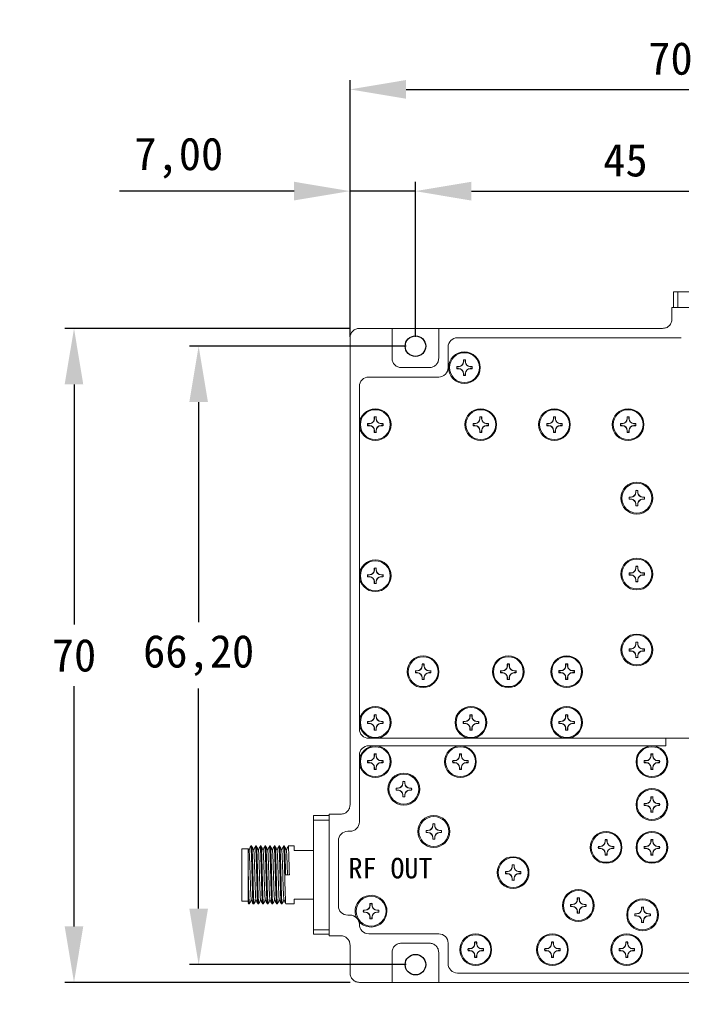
# Model space of a CAD drawing. Header units: millimetres. Extents: x 2112 to 2532, y 896 to 1193.
# Tile 5 of 10: x 2261 to 2332, y 1007 to 1113. Entities that reach past the tile are written whole.
import ezdxf

# ---------------------------------------------------------------- set-up
doc = ezdxf.new("R2010")
doc.units = ezdxf.units.MM
doc.styles.get("Standard").update_dxf_attribs({"font": 'arial.ttf'})
doc.dimstyles.new('ISO-25', dxfattribs={"dimtxt": 2.5, "dimasz": 2.5, "dimexe": 1.25, "dimexo": 0.625, "dimtad": 1, "dimtxsty": 'Standard', "dimcen": 2.5, "dimadec": 0, "dimazin": 0, "dimtfac": 1, "dimtmove": 0, "dimatfit": 3, "dimfxl": 1, "dimarcsym": 0})

# ---------------------------------------------------------------- blocks, each defined once
blk = doc.blocks.new('M1.6')
at = {"color": 7, "linetype": 'Continuous', "lineweight": 15}
for p, q in [((272.28, 206.73), (272.28, 206.55)), ((272.47, 206.73), (272.47, 206.55)), ((271.56, 206.01), (271.75, 206.01)), ((271.56, 205.82), (271.75, 205.82)), ((273.19, 206.01), (273, 206.01)), ((273.19, 205.82), (273, 205.82)), ((272.28, 205.11), (272.28, 205.29)), ((272.47, 205.11), (272.47, 205.29))]:
    blk.add_line(p, q, dxfattribs=at)
at = {"color": 7, "linetype": 'Continuous', "lineweight": 15, "flags": 128}
for points in [[(272.26, 206.74), (272.26, 206.72), (272.26, 206.69), (272.26, 206.67), (272.26, 206.65), (272.26, 206.62), (272.26, 206.6), (272.26, 206.57), (272.26, 206.55)], [(272.49, 206.74), (272.49, 206.72), (272.49, 206.69), (272.49, 206.67), (272.49, 206.65), (272.49, 206.62), (272.49, 206.6), (272.49, 206.57), (272.49, 206.55)], [(271.55, 206.03), (271.57, 206.03), (271.6, 206.03), (271.62, 206.03), (271.65, 206.03), (271.67, 206.03), (271.7, 206.03), (271.72, 206.03), (271.75, 206.03)], [(271.55, 205.8), (271.57, 205.8), (271.6, 205.8), (271.62, 205.8), (271.65, 205.8), (271.67, 205.8), (271.7, 205.8), (271.72, 205.8), (271.75, 205.8)], [(273.2, 206.03), (273.18, 206.03), (273.15, 206.03), (273.13, 206.03), (273.1, 206.03), (273.08, 206.03), (273.05, 206.03), (273.03, 206.03), (273, 206.03)], [(273.2, 205.8), (273.18, 205.8), (273.15, 205.8), (273.13, 205.8), (273.1, 205.8), (273.08, 205.8), (273.05, 205.8), (273.03, 205.8), (273, 205.8)], [(272.26, 205.09), (272.26, 205.11), (272.26, 205.14), (272.26, 205.16), (272.26, 205.19), (272.26, 205.21), (272.26, 205.24), (272.26, 205.26), (272.26, 205.29)], [(272.49, 205.09), (272.49, 205.11), (272.49, 205.14), (272.49, 205.16), (272.49, 205.19), (272.49, 205.21), (272.49, 205.24), (272.49, 205.26), (272.49, 205.29)]]:
    blk.add_lwpolyline(points, dxfattribs=at)
at = {"color": 7, "linetype": 'Continuous', "lineweight": 15}
blk.add_circle((272.38, 205.92), 1.6, dxfattribs=at)
for centre, radius, start, end in [((272.38, 205.92), 0.835, 82.1127, 97.8873), ((272.38, 205.92), 0.817, 83.1922, 96.8078), ((272.38, 205.92), 0.835, 172.109, 187.891), ((272.38, 205.92), 0.817, 173.1839, 186.8161), ((271.75, 206.55), 0.533, 270.2329, 0), ((271.75, 205.29), 0.533, 0, 89.7671), ((273.01, 206.55), 0.533, 180, 269.7671), ((273.01, 205.29), 0.533, 90.2329, 180), ((272.38, 205.92), 0.817, 353.1839, 6.8161), ((272.38, 205.92), 0.835, 352.109, 7.891), ((272.38, 205.92), 0.835, 262.1127, 277.8873), ((272.38, 205.92), 0.817, 263.1922, 276.8078)]:
    blk.add_arc(centre, radius, start, end, dxfattribs=at)
for points in [[(272.28, 206.73), (272.27, 206.73), (272.27, 206.74), (272.26, 206.74)], [(272.47, 206.73), (272.48, 206.73), (272.48, 206.74), (272.49, 206.74)], [(271.56, 206.01), (271.56, 206.02), (271.55, 206.03), (271.55, 206.03)], [(271.56, 205.82), (271.56, 205.81), (271.55, 205.81), (271.55, 205.8)], [(273.19, 206.01), (273.19, 206.02), (273.2, 206.03), (273.2, 206.03)], [(273.19, 205.82), (273.19, 205.81), (273.2, 205.81), (273.2, 205.8)], [(272.28, 205.11), (272.27, 205.1), (272.27, 205.1), (272.26, 205.09)], [(272.47, 205.11), (272.48, 205.1), (272.48, 205.1), (272.49, 205.09)]]:
    blk.add_open_spline(points, degree=3, dxfattribs=at)
for points in [[(272.26, 206.55), (272.26, 206.42), (272.2, 206.28), (272.01, 206.09), (271.88, 206.04), (271.75, 206.03)], [(272.26, 205.29), (272.26, 205.42), (272.2, 205.55), (272.01, 205.74), (271.88, 205.8), (271.75, 205.8)], [(272.49, 206.55), (272.49, 206.42), (272.55, 206.28), (272.74, 206.09), (272.87, 206.04), (273, 206.03)], [(273, 205.8), (272.87, 205.8), (272.74, 205.74), (272.55, 205.55), (272.49, 205.42), (272.49, 205.29)]]:
    blk.add_open_spline(points, degree=3, knots=[0, 0, 0, 0, 0.5, 0.5, 1, 1, 1, 1], dxfattribs=at)
blk = doc.blocks.new('*D18')
at = {"color": 0, "lineweight": -2, "transparency": 16777216}
for p, q in [((2296.59, 1079.65), (2296.59, 1106.24)), ((2366.59, 1079.65), (2366.59, 1106.24)), ((2302.59, 1105.25), (2360.6, 1105.25))]:
    blk.add_line(p, q, dxfattribs=at)
at = {"color": 0, "transparency": 16777216}
for points in [[(2302.59, 1106.25), (2302.59, 1104.25), (2296.59, 1105.25)], [(2360.6, 1106.25), (2360.6, 1104.25), (2366.59, 1105.25)]]:
    blk.add_solid(points, dxfattribs=at)
at = {"layer": 'Defpoints', "color": 0, "transparency": 16777216}
for p in [(2366.59, 1105.25), (2296.59, 1078.66), (2366.59, 1078.66)]:
    blk.add_point(p, dxfattribs=at)
at = {"color": 0, "transparency": 16777216, "insert": (2330.91, 1108.54), "char_height": 6.35, "attachment_point": 5}
blk.add_mtext('{\\fFangSong|b0|i0|c134|p49;\\H0.55118x;70}', dxfattribs=at)
blk = doc.blocks.new('*D19')
at = {"color": 0, "lineweight": -2, "transparency": 16777216}
for p, q in [((2296.6, 1079.66), (2266.03, 1079.66)), ((2267.03, 1073.67), (2267.03, 1047.96)), ((2267.03, 1015.66), (2267.03, 1041.37)), ((2296.6, 1009.66), (2266.03, 1009.66))]:
    blk.add_line(p, q, dxfattribs=at)
at = {"color": 0, "transparency": 16777216}
for points in [[(2266.03, 1073.67), (2268.02, 1073.67), (2267.03, 1079.66)], [(2266.03, 1015.66), (2268.02, 1015.66), (2267.03, 1009.66)]]:
    blk.add_solid(points, dxfattribs=at)
at = {"layer": 'Defpoints', "color": 0, "transparency": 16777216}
for p in [(2297.59, 1079.66), (2267.03, 1009.66), (2297.59, 1009.66)]:
    blk.add_point(p, dxfattribs=at)
at = {"color": 0, "transparency": 16777216, "insert": (2267.03, 1044.66), "char_height": 6.35, "attachment_point": 5}
blk.add_mtext('{\\fFangSong|b0|i0|c134|p49;\\H0.55118x;70}', dxfattribs=at)
blk = doc.blocks.new('*D22')
at = {"color": 0, "lineweight": -2, "transparency": 16777216}
for p, q in [((2250.22, 1020.17), (2250.22, 996.56)), ((2255.72, 1020.17), (2255.72, 996.56)), ((2244.23, 997.55), (2238.23, 997.55)), ((2250.22, 997.55), (2255.72, 997.55)), ((2261.72, 997.55), (2280.44, 997.55))]:
    blk.add_line(p, q, dxfattribs=at)
at = {"color": 0, "transparency": 16777216}
for points in [[(2244.23, 998.55), (2244.23, 996.55), (2250.22, 997.55)], [(2261.72, 998.55), (2261.72, 996.55), (2255.72, 997.55)]]:
    blk.add_solid(points, dxfattribs=at)
at = {"layer": 'Defpoints', "color": 0, "transparency": 16777216}
for p in [(2250.22, 1021.16), (2255.72, 1021.16), (2255.72, 997.55)]:
    blk.add_point(p, dxfattribs=at)
at = {"color": 0, "transparency": 16777216, "insert": (2274.07, 1001.09), "char_height": 6.35, "attachment_point": 5}
blk.add_mtext('{\\fFangSong|b0|i0|c134|p49;\\H0.55118x;5,50}', dxfattribs=at)
blk = doc.blocks.new('*D24')
at = {"color": 0, "lineweight": -2, "transparency": 16777216}
for p, q in [((2303.59, 1078.75), (2303.59, 1095.34)), ((2348.59, 1078.75), (2348.59, 1095.34)), ((2309.59, 1094.35), (2342.6, 1094.35))]:
    blk.add_line(p, q, dxfattribs=at)
at = {"color": 0, "transparency": 16777216}
for points in [[(2309.59, 1095.35), (2309.59, 1093.35), (2303.59, 1094.35)], [(2342.6, 1095.35), (2342.6, 1093.35), (2348.59, 1094.35)]]:
    blk.add_solid(points, dxfattribs=at)
at = {"layer": 'Defpoints', "color": 0, "transparency": 16777216}
for p in [(2348.59, 1094.35), (2303.59, 1077.76), (2348.59, 1077.76)]:
    blk.add_point(p, dxfattribs=at)
at = {"color": 0, "transparency": 16777216, "insert": (2326.09, 1097.65), "char_height": 6.35, "attachment_point": 5}
blk.add_mtext('{\\fFangSong|b0|i0|c0|p49;\\H0.55118x;45}', dxfattribs=at)
blk = doc.blocks.new('*D25')
at = {"color": 0, "lineweight": -2, "transparency": 16777216}
for p, q in [((2296.59, 1078.75), (2296.59, 1095.35)), ((2303.59, 1078.75), (2303.59, 1095.35)), ((2290.6, 1094.36), (2271.9, 1094.36)), ((2303.59, 1094.36), (2296.59, 1094.36)), ((2309.59, 1094.36), (2315.58, 1094.36))]:
    blk.add_line(p, q, dxfattribs=at)
at = {"color": 0, "transparency": 16777216}
for points in [[(2290.6, 1095.36), (2290.6, 1093.36), (2296.59, 1094.36)], [(2309.59, 1095.36), (2309.59, 1093.36), (2303.59, 1094.36)]]:
    blk.add_solid(points, dxfattribs=at)
at = {"layer": 'Defpoints', "color": 0, "transparency": 16777216}
for p in [(2296.59, 1094.36), (2296.59, 1077.76), (2303.59, 1077.76)]:
    blk.add_point(p, dxfattribs=at)
at = {"color": 0, "transparency": 16777216, "insert": (2278.25, 1097.9), "char_height": 6.35, "attachment_point": 5}
blk.add_mtext('{\\fFangSong|b0|i0|c134|p49;\\H0.55118x;7,00}', dxfattribs=at)
blk = doc.blocks.new('*D26')
at = {"color": 0, "lineweight": -2, "transparency": 16777216}
for p, q in [((2302.6, 1077.76), (2279.39, 1077.76)), ((2280.38, 1071.77), (2280.38, 1048.21)), ((2280.38, 1017.56), (2280.38, 1041.12)), ((2302.6, 1011.56), (2279.39, 1011.56))]:
    blk.add_line(p, q, dxfattribs=at)
at = {"color": 0, "transparency": 16777216}
for points in [[(2279.38, 1071.77), (2281.38, 1071.77), (2280.38, 1077.76)], [(2279.38, 1017.56), (2281.38, 1017.56), (2280.38, 1011.56)]]:
    blk.add_solid(points, dxfattribs=at)
at = {"layer": 'Defpoints', "color": 0, "transparency": 16777216}
for p in [(2280.38, 1077.76), (2303.59, 1077.76), (2303.59, 1011.56)]:
    blk.add_point(p, dxfattribs=at)
at = {"color": 0, "transparency": 16777216, "insert": (2280.38, 1044.66), "char_height": 6.35, "attachment_point": 5}
blk.add_mtext('{\\fFangSong|b0|i0|c134|p49;\\H0.55118x;66,20}', dxfattribs=at)

msp = doc.modelspace()

# ---------------------------------------------------------------- linework, layer by layer
at = {"color": 7, "linetype": 'Continuous', "lineweight": 15}
for p, q in [((2331.245, 1083.562), (2331.245, 1081.912)), ((2331.245, 1083.562), (2331.716, 1083.562)), ((2331.716, 1081.912), (2331.716, 1083.562)), ((2331.716, 1083.562), (2335.632, 1083.562)), ((2331.074, 1081.912), (2331.074, 1080.662)), ((2331.074, 1081.912), (2344.074, 1081.912)), ((2297.595, 1079.662), (2301.095, 1079.662)), ((2301.095, 1079.662), (2301.095, 1076.462)), ((2306.095, 1079.662), (2301.095, 1079.662)), ((2306.095, 1076.462), (2306.095, 1079.662)), ((2306.095, 1079.662), (2330.074, 1079.662)), ((2296.595, 1028.662), (2296.595, 1078.662)), ((2308.095, 1078.662), (2332.074, 1078.662)), ((2307.095, 1075.462), (2307.095, 1077.662)), ((2302.095, 1075.462), (2305.095, 1075.462)), ((2298.595, 1074.462), (2306.095, 1074.462)), ((2297.595, 1036.787), (2297.595, 1073.462)), ((2330.415, 1035.787), (2298.595, 1035.787)), ((2298.595, 1035.787), (2364.595, 1035.787)), ((2298.595, 1034.987), (2330.415, 1034.987)), ((2299.295, 1034.987), (2298.595, 1034.987)), ((2328.924, 1034.987), (2299.295, 1034.987)), ((2330.415, 1034.987), (2328.924, 1034.987)), ((2330.415, 1034.987), (2330.415, 1035.787)), ((2333.505, 1035.787), (2330.415, 1035.787)), ((2297.595, 1026.833), (2297.595, 1033.987)), ((2297.595, 1033.987), (2297.595, 1026.833)), ((2294.345, 1014.662), (2294.345, 1027.662)), ((2295.595, 1027.662), (2294.345, 1027.662)), ((2294.345, 1027.512), (2292.695, 1027.512)), ((2292.695, 1027.041), (2292.695, 1027.512)), ((2292.695, 1023.124), (2292.695, 1027.041)), ((2292.695, 1027.041), (2294.345, 1027.041)), ((2296.345, 1025.833), (2296.595, 1025.833)), ((2295.345, 1017.862), (2295.345, 1024.833)), ((2285.695, 1023.962), (2284.995, 1023.962)), ((2284.995, 1023.962), (2284.995, 1018.362)), ((2285.774, 1023.826), (2285.708, 1023.967)), ((2286.07, 1024.262), (2285.969, 1024.262)), ((2286.57, 1024.262), (2286.469, 1024.262)), ((2287.07, 1024.262), (2286.969, 1024.262)), ((2287.57, 1024.262), (2287.469, 1024.262)), ((2288.07, 1024.262), (2287.969, 1024.262)), ((2288.57, 1024.262), (2288.469, 1024.262)), ((2289.07, 1024.262), (2288.969, 1024.262)), ((2289.57, 1024.262), (2289.469, 1024.262)), ((2290.616, 1024.262), (2289.969, 1024.262)), ((2290.616, 1023.762), (2290.616, 1024.262)), ((2292.695, 1023.762), (2290.616, 1023.762)), ((2292.695, 1019.2), (2292.695, 1023.124)), ((2285.695, 1018.205), (2285.695, 1021.162)), ((2290.095, 1021.162), (2289.695, 1021.162)), ((2292.695, 1015.283), (2292.695, 1019.2)), ((2284.995, 1018.362), (2285.695, 1018.362)), ((2285.68, 1018.142), (2285.713, 1018.071)), ((2290.616, 1018.562), (2292.695, 1018.562)), ((2290.616, 1018.062), (2290.616, 1018.562)), ((2285.719, 1018.062), (2285.82, 1018.062)), ((2286.219, 1018.062), (2286.32, 1018.062)), ((2286.719, 1018.062), (2286.82, 1018.062)), ((2287.219, 1018.062), (2287.32, 1018.062)), ((2287.719, 1018.062), (2287.82, 1018.062)), ((2288.219, 1018.062), (2288.32, 1018.062)), ((2288.719, 1018.062), (2288.82, 1018.062)), ((2289.219, 1018.062), (2289.32, 1018.062)), ((2289.719, 1018.062), (2290.616, 1018.062)), ((2296.595, 1016.862), (2296.345, 1016.862)), ((2294.345, 1015.283), (2292.695, 1015.283)), ((2292.695, 1014.812), (2292.695, 1015.283)), ((2292.695, 1014.812), (2294.345, 1014.812)), ((2294.345, 1014.662), (2295.595, 1014.662)), ((2306.095, 1014.862), (2298.595, 1014.862)), ((2296.595, 1010.662), (2296.595, 1013.662)), ((2301.095, 1012.862), (2301.095, 1009.662)), ((2305.095, 1013.862), (2302.095, 1013.862)), ((2306.095, 1009.662), (2306.095, 1012.862)), ((2307.095, 1011.662), (2307.095, 1013.862)), ((2301.095, 1009.662), (2297.595, 1009.662)), ((2301.095, 1009.662), (2306.095, 1009.662)), ((2346.095, 1009.662), (2306.095, 1009.662)), ((2344.095, 1010.662), (2308.095, 1010.662))]:
    msp.add_line(p, q, dxfattribs=at)
for centre in [(2303.595, 1077.762), (2303.595, 1011.562)]:
    msp.add_circle(centre, 1.1)
for centre in [(2308.845, 1075.462), (2299.295, 1069.362), (2310.595, 1069.362), (2318.485, 1069.362), (2326.376, 1069.362), (2327.309, 1061.497), (2327.309, 1053.372), (2299.295, 1053.187), (2327.309, 1045.246), (2304.419, 1042.913), (2313.544, 1042.913), (2319.794, 1042.921), (2299.295, 1037.487), (2309.544, 1037.487), (2319.794, 1037.487), (2299.295, 1033.287), (2308.415, 1033.287), (2328.924, 1033.287), (2302.355, 1030.349), (2328.924, 1028.699), (2305.565, 1025.814), (2324.017, 1024.112), (2328.924, 1024.112), (2314.06, 1021.412), (2321.041, 1017.892), (2327.926, 1016.892), (2310.055, 1013.162), (2318.269, 1013.162), (2326.233, 1013.162)]:
    msp.add_circle(centre, 1.7, dxfattribs=at)
for centre, radius, start, end in [((2308.095, 1077.662), 1, 90, 180), ((2306.095, 1075.462), 1, 270, 360), ((2298.595, 1073.462), 1, 90, 180), ((2298.595, 1036.787), 1, 180, 270), ((2298.595, 1033.987), 1, 90.00001, 180), ((2296.595, 1026.833), 1, 270, 359.96275), ((2296.345, 1024.833), 1, 90, 180), ((2298.845, 1017.287), 1.7, 219.52322, 205.19888), ((2296.345, 1017.862), 1, 180, 270), ((2296.592, 1015.86), 1.002, 0.11561, 89.88439), ((2296.592, 1015.86), 1.002, 44.57277, 89.88439), ((2296.592, 1015.86), 1.002, 0.11559, 20.14933), ((2298.595, 1015.862), 1, 179.99994, 270.00003), ((2306.095, 1013.862), 1, 0, 90), ((2308.095, 1011.662), 1, 180, 270)]:
    msp.add_arc(centre, radius, start, end, dxfattribs=at)
for points, knots in [([(2331.074, 1080.662), (2331.059, 1080.531), (2331.029, 1080.269), (2330.798, 1079.938), (2330.468, 1079.707), (2330.205, 1079.677), (2330.074, 1079.662)], [0, 0, 0, 0, 0.2500046, 0.4999986, 0.7500008, 1, 1, 1, 1]), ([(2296.595, 1078.662), (2296.61, 1078.793), (2296.64, 1079.055), (2296.871, 1079.385), (2297.201, 1079.617), (2297.463, 1079.647), (2297.595, 1079.662)], [0, 0, 0, 0, 0.2500046, 0.4999986, 0.7500008, 1, 1, 1, 1]), ([(2302.095, 1075.462), (2301.963, 1075.477), (2301.701, 1075.507), (2301.371, 1075.738), (2301.14, 1076.069), (2301.11, 1076.331), (2301.095, 1076.462)], [0, 0, 0, 0, 0.2499982, 0.4999948, 0.7499961, 1, 1, 1, 1]), ([(2306.095, 1076.462), (2306.079, 1076.331), (2306.049, 1076.069), (2305.818, 1075.738), (2305.488, 1075.507), (2305.226, 1075.477), (2305.095, 1075.462)], [0, 0, 0, 0, 0.2500039, 0.5000052, 0.750002, 1, 1, 1, 1]), ([(2296.595, 1028.662), (2296.579, 1028.531), (2296.549, 1028.269), (2296.318, 1027.938), (2295.988, 1027.707), (2295.726, 1027.677), (2295.595, 1027.662)], [0, 0, 0, 0, 0.2500002, 0.5000024, 0.7500002, 1, 1, 1, 1]), ([(2285.695, 1023.961), (2285.695, 1023.972), (2285.695, 1024.014), (2285.695, 1023.756), (2285.695, 1023.213), (2285.695, 1022.402), (2285.695, 1021.666), (2285.695, 1021.246), (2285.695, 1021.162)], [0, 0, 0, 0, 0.0737723, 0.2847036, 0.4955077, 0.7189398, 0.9433564, 1, 1, 1, 1]), ([(2285.965, 1024.256), (2285.931, 1024.184), (2285.866, 1024.044), (2285.801, 1023.904), (2285.769, 1023.835)], [0, 0, 0, 0, 0.5142743, 1, 1, 1, 1]), ([(2285.774, 1023.791), (2285.78, 1023.784), (2285.795, 1023.766), (2285.816, 1023.413), (2285.842, 1022.811), (2285.87, 1022.013), (2285.895, 1021.129), (2285.921, 1020.248), (2285.949, 1019.46), (2285.975, 1018.877), (2285.995, 1018.55), (2286.009, 1018.542), (2286.014, 1018.539)], [0, 0, 0, 0, 0.0700993, 0.1774898, 0.2870604, 0.3989927, 0.5071739, 0.6158156, 0.7277868, 0.836946, 0.944659, 1, 1, 1, 1]), ([(2286.219, 1018.102), (2286.216, 1018.091), (2286.204, 1018.049), (2286.183, 1018.337), (2286.158, 1018.937), (2286.129, 1019.811), (2286.108, 1020.599), (2286.089, 1021.401), (2286.069, 1022.208), (2286.04, 1023.138), (2286.013, 1023.833), (2285.991, 1024.226), (2285.976, 1024.223), (2285.969, 1024.222)], [0, 0, 0, 0, 0.03700246, 0.14441584, 0.25182001, 0.3592212, 0.46663466, 0.49999968, 0.6073936, 0.71478677, 0.82220061, 0.92960309, 1, 1, 1, 1]), ([(2286.07, 1024.222), (2286.073, 1024.233), (2286.085, 1024.275), (2286.106, 1023.986), (2286.131, 1023.386), (2286.16, 1022.512), (2286.181, 1021.724), (2286.2, 1020.923), (2286.22, 1020.116), (2286.249, 1019.186), (2286.276, 1018.491), (2286.298, 1018.098), (2286.313, 1018.1), (2286.32, 1018.102)], [0, 0, 0, 0, 0.0370025, 0.1444162, 0.2518204, 0.3592216, 0.4666344, 0.4999994, 0.6073934, 0.7147866, 0.8222005, 0.929603, 1, 1, 1, 1]), ([(2286.277, 1023.82), (2286.243, 1023.893), (2286.175, 1024.038), (2286.108, 1024.183), (2286.075, 1024.256)], [0, 0, 0, 0, 0.4995988, 1, 1, 1, 1]), ([(2286.465, 1024.257), (2286.431, 1024.184), (2286.366, 1024.044), (2286.301, 1023.904), (2286.269, 1023.835)], [0, 0, 0, 0, 0.5141924, 1, 1, 1, 1]), ([(2286.276, 1023.792), (2286.28, 1023.79), (2286.291, 1023.785), (2286.309, 1023.538), (2286.331, 1023.08), (2286.356, 1022.437), (2286.38, 1021.688), (2286.401, 1020.898), (2286.425, 1020.128), (2286.45, 1019.441), (2286.473, 1018.916), (2286.493, 1018.582), (2286.508, 1018.538), (2286.514, 1018.519)], [0, 0, 0, 0, 0.0387945, 0.1362495, 0.2326032, 0.3326889, 0.4322804, 0.5279695, 0.6264284, 0.7268458, 0.8248269, 0.9207816, 1, 1, 1, 1]), ([(2286.719, 1018.102), (2286.716, 1018.091), (2286.704, 1018.049), (2286.683, 1018.337), (2286.658, 1018.937), (2286.629, 1019.811), (2286.608, 1020.599), (2286.589, 1021.401), (2286.569, 1022.208), (2286.54, 1023.138), (2286.513, 1023.833), (2286.491, 1024.226), (2286.476, 1024.223), (2286.469, 1024.222)], [0, 0, 0, 0, 0.0370025, 0.1444158, 0.25182, 0.3592212, 0.4666347, 0.4999997, 0.6073936, 0.7147868, 0.8222006, 0.9296031, 1, 1, 1, 1]), ([(2286.57, 1024.222), (2286.573, 1024.233), (2286.585, 1024.275), (2286.606, 1023.986), (2286.631, 1023.386), (2286.66, 1022.512), (2286.681, 1021.724), (2286.7, 1020.923), (2286.72, 1020.116), (2286.749, 1019.186), (2286.776, 1018.491), (2286.798, 1018.098), (2286.813, 1018.1), (2286.82, 1018.102)], [0, 0, 0, 0, 0.0370025, 0.1444162, 0.2518204, 0.3592216, 0.4666344, 0.4999994, 0.6073934, 0.7147866, 0.8222005, 0.929603, 1, 1, 1, 1]), ([(2286.773, 1023.827), (2286.74, 1023.899), (2286.674, 1024.042), (2286.607, 1024.185), (2286.574, 1024.257)], [0, 0, 0, 0, 0.4998838, 1, 1, 1, 1]), ([(2286.965, 1024.257), (2286.931, 1024.185), (2286.866, 1024.044), (2286.801, 1023.904), (2286.769, 1023.835)], [0, 0, 0, 0, 0.5135629, 1, 1, 1, 1]), ([(2286.773, 1023.809), (2286.775, 1023.812), (2286.785, 1023.834), (2286.803, 1023.638), (2286.826, 1023.202), (2286.854, 1022.5), (2286.881, 1021.659), (2286.905, 1020.764), (2286.932, 1019.912), (2286.96, 1019.188), (2286.984, 1018.712), (2287.003, 1018.485), (2287.013, 1018.511), (2287.014, 1018.513)], [0, 0, 0, 0, 0.0178745, 0.1159216, 0.2226718, 0.3338145, 0.4448034, 0.5515017, 0.6620919, 0.7735269, 0.8805065, 0.9903917, 1, 1, 1, 1]), ([(2287.219, 1018.102), (2287.216, 1018.091), (2287.204, 1018.049), (2287.183, 1018.337), (2287.158, 1018.937), (2287.129, 1019.811), (2287.108, 1020.599), (2287.089, 1021.401), (2287.069, 1022.208), (2287.04, 1023.138), (2287.013, 1023.833), (2286.991, 1024.226), (2286.976, 1024.223), (2286.969, 1024.222)], [0, 0, 0, 0, 0.03700246, 0.14441584, 0.25182001, 0.3592212, 0.46663466, 0.49999968, 0.6073936, 0.71478677, 0.82220061, 0.92960309, 1, 1, 1, 1]), ([(2287.07, 1024.222), (2287.073, 1024.233), (2287.085, 1024.275), (2287.106, 1023.986), (2287.131, 1023.386), (2287.16, 1022.512), (2287.181, 1021.724), (2287.2, 1020.923), (2287.22, 1020.116), (2287.249, 1019.186), (2287.276, 1018.491), (2287.298, 1018.098), (2287.313, 1018.1), (2287.32, 1018.102)], [0, 0, 0, 0, 0.0370025, 0.1444162, 0.2518204, 0.3592216, 0.4666344, 0.4999994, 0.6073934, 0.7147866, 0.8222005, 0.929603, 1, 1, 1, 1]), ([(2287.277, 1023.82), (2287.243, 1023.893), (2287.175, 1024.039), (2287.108, 1024.184), (2287.074, 1024.257)], [0, 0, 0, 0, 0.4993618, 1, 1, 1, 1]), ([(2287.465, 1024.256), (2287.431, 1024.184), (2287.366, 1024.044), (2287.301, 1023.903), (2287.269, 1023.835)], [0, 0, 0, 0, 0.5144891, 1, 1, 1, 1]), ([(2287.276, 1023.818), (2287.285, 1023.768), (2287.303, 1023.668), (2287.327, 1023.171), (2287.355, 1022.473), (2287.382, 1021.625), (2287.406, 1020.731), (2287.433, 1019.882), (2287.461, 1019.165), (2287.485, 1018.699), (2287.504, 1018.479), (2287.513, 1018.507), (2287.514, 1018.509)], [0, 0, 0, 0, 0.1092037, 0.2170583, 0.3293956, 0.4413446, 0.5490693, 0.6608851, 0.7733204, 0.8812512, 0.9923902, 1, 1, 1, 1]), ([(2287.719, 1018.102), (2287.716, 1018.091), (2287.704, 1018.049), (2287.683, 1018.337), (2287.658, 1018.937), (2287.629, 1019.811), (2287.608, 1020.599), (2287.589, 1021.401), (2287.569, 1022.208), (2287.54, 1023.138), (2287.513, 1023.833), (2287.491, 1024.226), (2287.476, 1024.223), (2287.469, 1024.222)], [0, 0, 0, 0, 0.0370025, 0.1444158, 0.25182, 0.3592212, 0.4666347, 0.4999997, 0.6073936, 0.7147868, 0.8222006, 0.9296031, 1, 1, 1, 1]), ([(2287.57, 1024.222), (2287.573, 1024.233), (2287.585, 1024.275), (2287.606, 1023.986), (2287.631, 1023.386), (2287.66, 1022.512), (2287.681, 1021.724), (2287.7, 1020.923), (2287.72, 1020.116), (2287.749, 1019.186), (2287.776, 1018.491), (2287.798, 1018.098), (2287.813, 1018.1), (2287.82, 1018.102)], [0, 0, 0, 0, 0.0370025, 0.1444162, 0.2518204, 0.3592216, 0.4666344, 0.4999994, 0.6073934, 0.7147866, 0.8222005, 0.929603, 1, 1, 1, 1]), ([(2287.774, 1023.825), (2287.741, 1023.897), (2287.674, 1024.041), (2287.607, 1024.185), (2287.574, 1024.257)], [0, 0, 0, 0, 0.4999894, 1, 1, 1, 1]), ([(2287.965, 1024.257), (2287.931, 1024.185), (2287.866, 1024.044), (2287.801, 1023.904), (2287.769, 1023.835)], [0, 0, 0, 0, 0.5135122, 1, 1, 1, 1]), ([(2287.774, 1023.812), (2287.775, 1023.815), (2287.785, 1023.845), (2287.804, 1023.625), (2287.828, 1023.158), (2287.856, 1022.441), (2287.883, 1021.593), (2287.907, 1020.698), (2287.934, 1019.853), (2287.962, 1019.142), (2287.986, 1018.688), (2288.004, 1018.474), (2288.013, 1018.502), (2288.014, 1018.503)], [0, 0, 0, 0, 0.0104823, 0.1208901, 0.2281116, 0.3398074, 0.4508869, 0.5579031, 0.6691159, 0.780715, 0.8878598, 0.9984352, 1, 1, 1, 1]), ([(2288.219, 1018.102), (2288.216, 1018.091), (2288.204, 1018.049), (2288.183, 1018.337), (2288.158, 1018.937), (2288.129, 1019.811), (2288.108, 1020.599), (2288.089, 1021.401), (2288.069, 1022.208), (2288.04, 1023.138), (2288.013, 1023.833), (2287.991, 1024.226), (2287.976, 1024.223), (2287.969, 1024.222)], [0, 0, 0, 0, 0.03700246, 0.14441584, 0.25182001, 0.3592212, 0.46663466, 0.49999968, 0.6073936, 0.71478677, 0.82220061, 0.92960309, 1, 1, 1, 1]), ([(2288.07, 1024.222), (2288.073, 1024.233), (2288.085, 1024.275), (2288.106, 1023.986), (2288.131, 1023.386), (2288.16, 1022.512), (2288.181, 1021.724), (2288.2, 1020.923), (2288.22, 1020.116), (2288.249, 1019.186), (2288.276, 1018.491), (2288.298, 1018.098), (2288.313, 1018.1), (2288.32, 1018.102)], [0, 0, 0, 0, 0.0370025, 0.1444162, 0.2518204, 0.3592216, 0.4666344, 0.4999994, 0.6073934, 0.7147866, 0.8222005, 0.929603, 1, 1, 1, 1]), ([(2288.275, 1023.823), (2288.242, 1023.895), (2288.175, 1024.04), (2288.108, 1024.185), (2288.074, 1024.257)], [0, 0, 0, 0, 0.49987853, 1, 1, 1, 1]), ([(2288.464, 1024.256), (2288.431, 1024.184), (2288.366, 1024.044), (2288.301, 1023.904), (2288.27, 1023.836)], [0, 0, 0, 0, 0.5149968, 1, 1, 1, 1]), ([(2288.275, 1023.811), (2288.276, 1023.813), (2288.286, 1023.839), (2288.305, 1023.612), (2288.329, 1023.135), (2288.357, 1022.412), (2288.384, 1021.56), (2288.408, 1020.665), (2288.435, 1019.823), (2288.463, 1019.122), (2288.486, 1018.687), (2288.504, 1018.491), (2288.513, 1018.51), (2288.514, 1018.512)], [0, 0, 0, 0, 0.009972, 0.1205482, 0.2282008, 0.3403367, 0.4516226, 0.5589921, 0.6706792, 0.7825212, 0.8899428, 0.9886069, 1, 1, 1, 1]), ([(2288.719, 1018.102), (2288.716, 1018.091), (2288.704, 1018.049), (2288.683, 1018.337), (2288.658, 1018.937), (2288.629, 1019.811), (2288.608, 1020.599), (2288.589, 1021.401), (2288.569, 1022.208), (2288.54, 1023.138), (2288.513, 1023.833), (2288.491, 1024.226), (2288.476, 1024.223), (2288.469, 1024.222)], [0, 0, 0, 0, 0.03700245, 0.14441585, 0.25182001, 0.3592212, 0.46663466, 0.49999967, 0.6073936, 0.71478677, 0.82220062, 0.92960309, 1, 1, 1, 1]), ([(2288.57, 1024.222), (2288.573, 1024.233), (2288.585, 1024.275), (2288.606, 1023.986), (2288.631, 1023.386), (2288.66, 1022.512), (2288.681, 1021.724), (2288.7, 1020.923), (2288.72, 1020.116), (2288.749, 1019.186), (2288.776, 1018.491), (2288.798, 1018.098), (2288.813, 1018.1), (2288.82, 1018.102)], [0, 0, 0, 0, 0.0370025, 0.1444162, 0.2518204, 0.3592216, 0.4666344, 0.4999994, 0.6073934, 0.7147866, 0.8222005, 0.929603, 1, 1, 1, 1]), ([(2288.776, 1023.823), (2288.742, 1023.895), (2288.675, 1024.039), (2288.608, 1024.184), (2288.574, 1024.256)], [0, 0, 0, 0, 0.49986897, 1, 1, 1, 1]), ([(2288.965, 1024.257), (2288.932, 1024.185), (2288.866, 1024.045), (2288.801, 1023.904), (2288.77, 1023.836)], [0, 0, 0, 0, 0.51347251, 1, 1, 1, 1]), ([(2288.775, 1023.802), (2288.782, 1023.782), (2288.796, 1023.739), (2288.816, 1023.407), (2288.839, 1022.883), (2288.864, 1022.195), (2288.888, 1021.426), (2288.909, 1020.636), (2288.933, 1019.887), (2288.958, 1019.244), (2288.98, 1018.784), (2288.998, 1018.535), (2289.01, 1018.531), (2289.014, 1018.53)], [0, 0, 0, 0, 0.0760925, 0.1718002, 0.26953, 0.369689, 0.4678936, 0.5633367, 0.6626727, 0.7625003, 0.8586066, 0.9558106, 1, 1, 1, 1]), ([(2289.219, 1018.102), (2289.216, 1018.091), (2289.204, 1018.049), (2289.183, 1018.337), (2289.158, 1018.937), (2289.129, 1019.811), (2289.108, 1020.599), (2289.089, 1021.401), (2289.069, 1022.208), (2289.04, 1023.138), (2289.013, 1023.833), (2288.991, 1024.226), (2288.976, 1024.223), (2288.969, 1024.222)], [0, 0, 0, 0, 0.03700246, 0.14441584, 0.25182001, 0.3592212, 0.46663466, 0.49999968, 0.6073936, 0.71478677, 0.82220061, 0.92960309, 1, 1, 1, 1]), ([(2289.07, 1024.222), (2289.073, 1024.233), (2289.085, 1024.275), (2289.106, 1023.986), (2289.131, 1023.386), (2289.16, 1022.512), (2289.181, 1021.724), (2289.2, 1020.923), (2289.22, 1020.116), (2289.249, 1019.186), (2289.276, 1018.491), (2289.298, 1018.098), (2289.313, 1018.1), (2289.32, 1018.102)], [0, 0, 0, 0, 0.0370025, 0.1444162, 0.2518204, 0.3592216, 0.4666344, 0.4999994, 0.6073934, 0.7147866, 0.8222005, 0.929603, 1, 1, 1, 1]), ([(2289.274, 1023.826), (2289.24, 1023.898), (2289.174, 1024.041), (2289.108, 1024.184), (2289.075, 1024.256)], [0, 0, 0, 0, 0.49991649, 1, 1, 1, 1]), ([(2289.464, 1024.256), (2289.431, 1024.184), (2289.366, 1024.044), (2289.301, 1023.903), (2289.269, 1023.835)], [0, 0, 0, 0, 0.51491186, 1, 1, 1, 1]), ([(2289.274, 1023.789), (2289.279, 1023.786), (2289.293, 1023.778), (2289.314, 1023.448), (2289.34, 1022.863), (2289.368, 1022.076), (2289.394, 1021.195), (2289.419, 1020.311), (2289.447, 1019.513), (2289.473, 1018.911), (2289.494, 1018.562), (2289.509, 1018.544), (2289.514, 1018.537)], [0, 0, 0, 0, 0.0620178, 0.1695787, 0.2785834, 0.3903953, 0.4988841, 0.6069113, 0.718686, 0.8281009, 0.9353397, 1, 1, 1, 1]), ([(2289.719, 1018.102), (2289.716, 1018.091), (2289.704, 1018.049), (2289.683, 1018.337), (2289.658, 1018.937), (2289.629, 1019.811), (2289.608, 1020.599), (2289.589, 1021.401), (2289.569, 1022.208), (2289.54, 1023.138), (2289.513, 1023.833), (2289.491, 1024.226), (2289.476, 1024.223), (2289.469, 1024.222)], [0, 0, 0, 0, 0.0370025, 0.1444158, 0.25182, 0.3592212, 0.4666347, 0.4999997, 0.6073936, 0.7147868, 0.8222006, 0.9296031, 1, 1, 1, 1]), ([(2289.57, 1024.222), (2289.573, 1024.233), (2289.585, 1024.275), (2289.606, 1023.986), (2289.631, 1023.386), (2289.66, 1022.512), (2289.681, 1021.725), (2289.692, 1021.27), (2289.695, 1021.162)], [0, 0, 0, 0, 0.0740051, 0.2888327, 0.5036413, 0.7184441, 0.9332699, 1, 1, 1, 1]), ([(2289.777, 1023.82), (2289.743, 1023.893), (2289.675, 1024.038), (2289.608, 1024.183), (2289.575, 1024.256)], [0, 0, 0, 0, 0.4995969, 1, 1, 1, 1]), ([(2289.965, 1024.257), (2289.932, 1024.185), (2289.866, 1024.044), (2289.801, 1023.904), (2289.769, 1023.835)], [0, 0, 0, 0, 0.51329903, 1, 1, 1, 1]), ([(2289.776, 1023.782), (2289.781, 1023.777), (2289.795, 1023.763), (2289.815, 1023.429), (2289.841, 1022.838), (2289.869, 1022.044), (2289.886, 1021.453), (2289.895, 1021.162)], [0, 0, 0, 0, 0.111274, 0.3298475, 0.5521268, 0.7796687, 1, 1, 1, 1]), ([(2290.095, 1021.162), (2290.086, 1021.51), (2290.069, 1022.207), (2290.04, 1023.138), (2290.014, 1023.833), (2289.991, 1024.226), (2289.976, 1024.223), (2289.969, 1024.222)], [0, 0, 0, 0, 0.2147877, 0.4295739, 0.6444015, 0.8592063, 1, 1, 1, 1]), ([(2285.695, 1021.162), (2285.703, 1020.813), (2285.72, 1020.116), (2285.749, 1019.185), (2285.776, 1018.491), (2285.798, 1018.098), (2285.813, 1018.1), (2285.82, 1018.102)], [0, 0, 0, 0, 0.2147877, 0.4295739, 0.6444014, 0.8592062, 1, 1, 1, 1]), ([(2285.719, 1018.102), (2285.716, 1018.089), (2285.708, 1018.057), (2285.7, 1018.148), (2285.695, 1018.205)], [0, 0, 0, 0, 0.3810824, 1, 1, 1, 1]), ([(2285.824, 1018.066), (2285.858, 1018.139), (2285.923, 1018.279), (2285.988, 1018.42), (2286.019, 1018.488)], [0, 0, 0, 0, 0.517662, 1, 1, 1, 1]), ([(2286.014, 1018.501), (2286.047, 1018.429), (2286.114, 1018.284), (2286.181, 1018.14), (2286.214, 1018.068)], [0, 0, 0, 0, 0.49992749, 1, 1, 1, 1]), ([(2286.324, 1018.067), (2286.358, 1018.139), (2286.423, 1018.279), (2286.488, 1018.42), (2286.52, 1018.488)], [0, 0, 0, 0, 0.513448, 1, 1, 1, 1]), ([(2286.514, 1018.499), (2286.548, 1018.427), (2286.615, 1018.283), (2286.682, 1018.138), (2286.715, 1018.066)], [0, 0, 0, 0, 0.4999437, 1, 1, 1, 1]), ([(2286.824, 1018.067), (2286.858, 1018.139), (2286.923, 1018.279), (2286.988, 1018.42), (2287.019, 1018.488)], [0, 0, 0, 0, 0.5126533, 1, 1, 1, 1]), ([(2287.014, 1018.501), (2287.047, 1018.429), (2287.114, 1018.284), (2287.181, 1018.14), (2287.214, 1018.068)], [0, 0, 0, 0, 0.499946, 1, 1, 1, 1]), ([(2287.325, 1018.067), (2287.358, 1018.14), (2287.423, 1018.28), (2287.488, 1018.42), (2287.519, 1018.488)], [0, 0, 0, 0, 0.51732463, 1, 1, 1, 1]), ([(2287.514, 1018.5), (2287.548, 1018.427), (2287.615, 1018.283), (2287.681, 1018.139), (2287.715, 1018.066)], [0, 0, 0, 0, 0.49994185, 1, 1, 1, 1]), ([(2287.825, 1018.067), (2287.858, 1018.139), (2287.923, 1018.279), (2287.988, 1018.42), (2288.019, 1018.488)], [0, 0, 0, 0, 0.510198, 1, 1, 1, 1]), ([(2288.014, 1018.501), (2288.047, 1018.428), (2288.114, 1018.284), (2288.181, 1018.14), (2288.214, 1018.067)], [0, 0, 0, 0, 0.4999458, 1, 1, 1, 1]), ([(2288.324, 1018.067), (2288.358, 1018.14), (2288.423, 1018.28), (2288.488, 1018.421), (2288.519, 1018.488)], [0, 0, 0, 0, 0.5195064, 1, 1, 1, 1]), ([(2288.514, 1018.5), (2288.548, 1018.428), (2288.614, 1018.283), (2288.681, 1018.139), (2288.715, 1018.067)], [0, 0, 0, 0, 0.4999287, 1, 1, 1, 1]), ([(2288.824, 1018.066), (2288.857, 1018.138), (2288.922, 1018.279), (2288.988, 1018.419), (2289.019, 1018.488)], [0, 0, 0, 0, 0.5106892, 1, 1, 1, 1]), ([(2289.014, 1018.5), (2289.047, 1018.428), (2289.114, 1018.284), (2289.181, 1018.139), (2289.215, 1018.067)], [0, 0, 0, 0, 0.4999473, 1, 1, 1, 1]), ([(2289.324, 1018.066), (2289.358, 1018.139), (2289.423, 1018.279), (2289.488, 1018.42), (2289.519, 1018.488)], [0, 0, 0, 0, 0.517411, 1, 1, 1, 1]), ([(2289.514, 1018.5), (2289.547, 1018.428), (2289.614, 1018.284), (2289.681, 1018.139), (2289.715, 1018.067)], [0, 0, 0, 0, 0.4999319, 1, 1, 1, 1]), ([(2297.533, 1016.205), (2297.509, 1016.262), (2297.46, 1016.376), (2297.371, 1016.495), (2297.318, 1016.551), (2297.306, 1016.563)], [0, 0, 0, 0, 0.4394581, 0.8801715, 1, 1, 1, 1]), ([(2295.595, 1014.662), (2295.726, 1014.647), (2295.988, 1014.617), (2296.318, 1014.385), (2296.549, 1014.055), (2296.579, 1013.793), (2296.595, 1013.662)], [0, 0, 0, 0, 0.2500002, 0.5000009, 0.7499995, 1, 1, 1, 1]), ([(2301.095, 1012.862), (2301.11, 1012.993), (2301.14, 1013.255), (2301.371, 1013.585), (2301.701, 1013.817), (2301.963, 1013.847), (2302.095, 1013.862)], [0, 0, 0, 0, 0.25000074, 0.49999954, 0.75000025, 1, 1, 1, 1]), ([(2305.095, 1013.862), (2305.226, 1013.847), (2305.488, 1013.817), (2305.818, 1013.585), (2306.049, 1013.255), (2306.079, 1012.993), (2306.095, 1012.862)], [0, 0, 0, 0, 0.2499995, 0.5000004, 0.7499993, 1, 1, 1, 1]), ([(2297.595, 1009.662), (2297.463, 1009.677), (2297.201, 1009.707), (2296.871, 1009.938), (2296.64, 1010.269), (2296.61, 1010.531), (2296.595, 1010.662)], [0, 0, 0, 0, 0.2500004, 0.4999976, 0.7499998, 1, 1, 1, 1])]:
    msp.add_open_spline(points, degree=3, knots=knots, dxfattribs=at)

# ---------------------------------------------------------------- block references
for p in [(2036.469, 869.545), (2026.919, 863.445), (2038.219, 863.445), (2046.109, 863.445), (2054, 863.445), (2054.933, 855.58), (2054.933, 847.455), (2026.919, 847.27), (2054.933, 839.329), (2032.044, 836.996), (2041.168, 836.996), (2047.418, 837.004), (2026.919, 831.57), (2037.169, 831.57), (2047.418, 831.57), (2026.919, 827.37), (2036.039, 827.37), (2056.548, 827.37), (2029.979, 824.432), (2056.548, 822.782), (2033.189, 819.898), (2051.641, 818.195), (2056.548, 818.195), (2041.684, 815.495), (2048.665, 811.975), (2026.469, 811.37), (2055.55, 810.975), (2037.679, 807.245), (2045.893, 807.245), (2053.858, 807.245)]:
    msp.add_blockref('M1.6', p)

# ---------------------------------------------------------------- texts
at = {"insert": (2296.432, 1022.994), "char_height": 2.2, "attachment_point": 1}
msp.add_mtext_dynamic_manual_height_columns('\\pt4.4;{\\fFangSong|b0|i0|c134|p49;RF OUT}', width=13.58429, gutter_width=31.75, heights=[0], dxfattribs=at)

# ---------------------------------------------------------------- dimensions: what is measured, and where the dimension line sits
dim = msp.add_linear_dim(base=(2366.595, 1105.247), p1=(2296.595, 1078.662), p2=(2366.595, 1078.662), text='{\\fFangSong|b0|i0|c134|p49;\\H0.55118x;70}', dimstyle='ISO-25', override={"dimtxt": 6.35, "dimasz": 5.9944, "dimexe": 0.9906, "dimexo": 0.9906, "dimgap": 1.524, "dimtih": 1, "dimtoh": 1, "dimzin": 0, "dimadec": 2, "dimtzin": 0})
dim.commit()
dim.dimension.update_dxf_attribs({"geometry": '*D18', "text_midpoint": (2330.909, 1105.247), "dimtype": 160})
for base, p1, p2, text, picture, middle in [((2296.595, 1094.359), (2303.595, 1077.762), (2296.595, 1077.762), '{\\fFangSong|b0|i0|c134|p49;\\H0.55118x;<>}', '*D25', (2278.252, 1097.903)), ((2348.595, 1094.352), (2303.595, 1077.762), (2348.595, 1077.762), '{\\fFangSong|b0|i0|c0|p49;\\H0.55118x;45}', '*D24', (2326.095, 1097.646)), ((2255.722, 997.551), (2250.222, 1021.162), (2255.722, 1021.162), '{\\fFangSong|b0|i0|c134|p49;\\H0.55118x;<>}', '*D22', (2274.075, 1001.095))]:
    dim = msp.add_linear_dim(base=base, p1=p1, p2=p2, text=text, dimstyle='ISO-25', override={"dimtxt": 6.35, "dimasz": 5.9944, "dimexe": 0.9906, "dimexo": 0.9906, "dimgap": 1.524, "dimtih": 1, "dimtoh": 1, "dimzin": 0, "dimadec": 2, "dimtzin": 0})
    dim.commit()
    dim.dimension.update_dxf_attribs({"geometry": picture, "text_midpoint": middle})
dim = msp.add_linear_dim(base=(2267.025, 1009.662), p1=(2297.595, 1079.662), p2=(2297.595, 1009.662), angle=90, text='{\\fFangSong|b0|i0|c134|p49;\\H0.55118x;70}', dimstyle='ISO-25', override={"dimtxt": 6.35, "dimasz": 5.9944, "dimexe": 0.9906, "dimexo": 0.9906, "dimgap": 1.524, "dimtih": 1, "dimtoh": 1, "dimzin": 0, "dimadec": 2, "dimtzin": 0})
dim.commit()
dim.dimension.update_dxf_attribs({"geometry": '*D19', "text_midpoint": (2267.025, 1044.662), "dimtype": 160})
dim = msp.add_linear_dim(base=(2280.378, 1077.762), p1=(2303.595, 1011.562), p2=(2303.595, 1077.762), angle=90, text='{\\fFangSong|b0|i0|c134|p49;\\H0.55118x;<>}', dimstyle='ISO-25', override={"dimtxt": 6.35, "dimasz": 5.9944, "dimexe": 0.9906, "dimexo": 0.9906, "dimgap": 1.524, "dimtih": 1, "dimtoh": 1, "dimzin": 0, "dimadec": 2, "dimtzin": 0})
dim.commit()
dim.dimension.update_dxf_attribs({"geometry": '*D26', "text_midpoint": (2280.378, 1044.662)})

doc.saveas('drawing.dxf')
